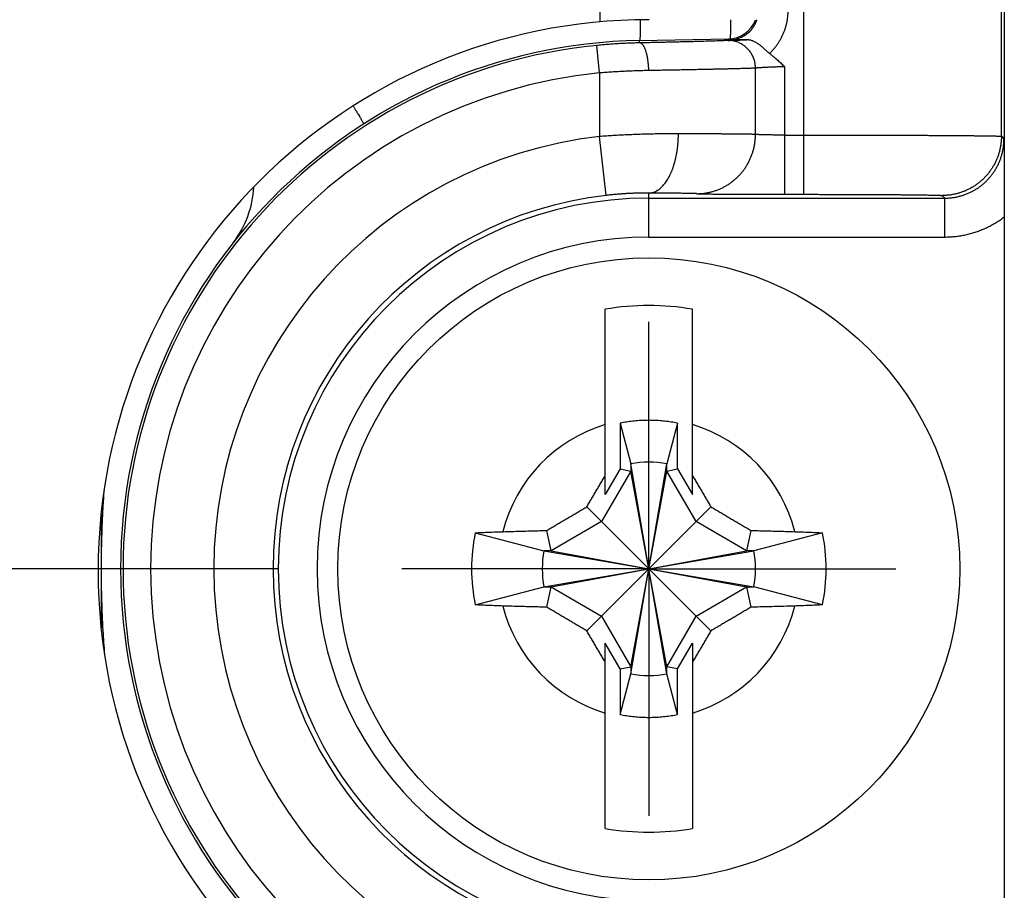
# Model space of a CAD drawing. Header units: inches. Extents: x 0 to 34, y 0 to 22.
# Tile 76 of 111: x 20.105 to 20.603, y 17.251 to 17.692. Entities that reach past the tile are written whole.
import ezdxf

# ---------------------------------------------------------------- set-up
doc = ezdxf.new("R2010")
doc.units = ezdxf.units.IN
doc.header["$LTSCALE"] = 1.87
doc.header["$MEASUREMENT"] = 0
doc.linetypes.add('CENTER', pattern=[0.6, 0.375, -0.075, 0.075, -0.075])
doc.layers.get('0').update_dxf_attribs({"linetype": 'CONTINUOUS'})
doc.layers.add('DEFAULT_1', color=7, linetype='CENTER')
doc.layers.add('DIMENSIONS', color=7, linetype='CONTINUOUS')
doc.styles.get("Standard").update_dxf_attribs({"font": 'txt', "width": 0.8})
doc.dimstyles.new('DIMSTYLE_1', dxfattribs={"dimtxt": 0.125, "dimasz": 0.18, "dimexe": 0.18, "dimexo": 0.0625, "dimgap": 0.09, "dimtad": 0, "dimtih": 1, "dimtoh": 1, "dimdec": 3, "dimzin": 4, "dimdsep": 46, "dimtxsty": 'STANDARD', "dimblk": '_FILLED', "dimblk1": '_FILLED', "dimblk2": '_FILLED', "dimcen": 0.09, "dimadec": 0, "dimazin": 0, "dimtp": 0.01, "dimtm": 0.01, "dimtfac": 1, "dimtdec": 3, "dimtofl": 0, "dimtmove": 0, "dimatfit": 3, "dimldrblk": '_FILLED', "dimfxl": 1, "dimtolj": 1, "dimtzin": 4, "dimarcsym": 0})

# ---------------------------------------------------------------- blocks, each defined once
blk = doc.blocks.new('_FILLED')
at = {"color": 0, "linetype": 'BYBLOCK'}
blk.add_solid([(0, 0), (-1, 0.1736111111), (-1, -0.1736111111)], dxfattribs=at)
blk = doc.blocks.new('*D8')
at = {"layer": 'DIMENSIONS', "color": 2, "linetype": 'CONTINUOUS'}
for p, q in [((16.8623411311, 18.1565740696), (16.8623411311, 18.5165740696)), ((18.6738411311, 18.1565740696), (16.7373411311, 18.1565740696)), ((20.2357411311, 17.4137074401), (16.7373411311, 17.4137074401)), ((16.8623411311, 17.4137074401), (16.8623411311, 17.0537074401))]:
    blk.add_line(p, q, dxfattribs=at)
at = {"layer": 'DIMENSIONS', "color": 2, "linetype": 'CONTINUOUS', "xscale": 0.18, "yscale": 0.18, "zscale": 0.18}
for p, rotation in [((16.8623411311, 18.1565740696), 270), ((16.8623411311, 17.4137074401), 90)]:
    blk.add_blockref('_FILLED', p, dxfattribs=dict(at, rotation=rotation))
at = {"layer": 'DIMENSIONS', "color": 2, "linetype": 'CONTINUOUS', "width": 0.8}
for s, p in [('.743', (16.5123411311, 17.8793451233)), ('[', (16.5123411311, 17.6918451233)), (']', (17.1123411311, 17.6918451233)), ('18.87', (16.6123411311, 17.6918451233))]:
    blk.add_text(s, height=0.125, dxfattribs=at).set_placement(p)

msp = doc.modelspace()

# ---------------------------------------------------------------- linework, layer by layer
at = {"color": 7, "linetype": 'CONTINUOUS'}
for p, q in [((20.5018537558, 17.603304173), (20.5018537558, 18.1565740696)), ((20.6018499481, 17.6326974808), (20.6018499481, 18.0565778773)), ((20.3984611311, 17.9252074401), (20.3984611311, 17.690585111)), ((20.4186726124, 17.6811666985), (20.4636034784, 17.6819509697)), ((20.4186936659, 17.6799605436), (20.4186726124, 17.6811666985)), ((20.4641317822, 17.681431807), (20.4636034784, 17.6819509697)), ((20.3983411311, 17.664731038), (20.3969537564, 17.6786615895)), ((20.4773376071, 17.633633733), (20.4773376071, 17.6671976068)), ((20.4921494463, 17.603304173), (20.4921494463, 17.6679105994)), ((20.3983411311, 17.664731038), (20.3983411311, 17.6325780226)), ((20.4017455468, 17.6027729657), (20.3983411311, 17.6325780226)), ((20.4921494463, 17.6333030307), (20.5018537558, 17.6333030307)), ((20.6018499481, 17.6326974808), (20.6031708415, 17.6313765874)), ((20.4233411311, 17.5816934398), (20.4233411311, 17.6039438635)), ((20.4233411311, 17.6013777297), (20.5731719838, 17.6013777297)), ((20.4921494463, 17.603304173), (20.5018537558, 17.603304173)), ((20.5718510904, 17.6026986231), (20.5731719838, 17.6013777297)), ((20.5731719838, 17.5816934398), (20.5731719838, 17.6013777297)), ((20.6033411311, 17.5919044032), (20.6033411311, 17.2355101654)), ((20.4233411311, 17.5816934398), (20.5731719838, 17.5816934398)), ((20.401293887, 17.4513898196), (20.401293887, 17.54515816)), ((20.4453883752, 17.4513898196), (20.4453883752, 17.54515816)), ((20.4087929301, 17.4874607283), (20.4087929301, 17.4643785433)), ((20.4087929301, 17.4874607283), (20.4141875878, 17.4669020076)), ((20.4378893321, 17.4874607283), (20.4324946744, 17.4669020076)), ((20.4378893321, 17.4643785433), (20.4378893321, 17.4874607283)), ((20.4141875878, 17.3605128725), (20.4324946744, 17.4669020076)), ((20.4141875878, 17.4669020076), (20.4141875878, 17.4632405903)), ((20.4324946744, 17.3605128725), (20.4141875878, 17.4669020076)), ((20.4324946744, 17.4632405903), (20.4324946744, 17.4669020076)), ((20.4141875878, 17.4632405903), (20.3994076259, 17.4376409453)), ((20.4087929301, 17.4643785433), (20.401293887, 17.4513898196)), ((20.4087929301, 17.4643785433), (20.4141875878, 17.4632405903)), ((20.4141875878, 17.3641742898), (20.4324946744, 17.4632405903)), ((20.4324946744, 17.3641742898), (20.4141875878, 17.4632405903)), ((20.4324946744, 17.4632405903), (20.4378893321, 17.4643785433)), ((20.4472746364, 17.4376409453), (20.4324946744, 17.4632405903)), ((20.4378893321, 17.4643785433), (20.4453883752, 17.4513898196)), ((20.391944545, 17.3823108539), (20.4547377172, 17.4451040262)), ((20.4547377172, 17.3823108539), (20.391944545, 17.4451040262)), ((20.3994076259, 17.4376409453), (20.3738079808, 17.4228609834)), ((20.4728742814, 17.4228609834), (20.4472746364, 17.4376409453)), ((20.3354493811, 17.4319656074), (20.3701465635, 17.4228609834)), ((20.3738079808, 17.4228609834), (20.3716431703, 17.4331236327)), ((20.4750390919, 17.4331236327), (20.4728742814, 17.4228609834)), ((20.5112328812, 17.4319656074), (20.4765356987, 17.4228609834)), ((20.3701465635, 17.4045538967), (20.4765356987, 17.4228609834)), ((20.3738079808, 17.4228609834), (20.3701465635, 17.4228609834)), ((20.3701465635, 17.4228609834), (20.4765356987, 17.4045538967)), ((20.3738079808, 17.4228609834), (20.4728742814, 17.4045538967)), ((20.3738079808, 17.4045538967), (20.4728742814, 17.4228609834)), ((20.4765356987, 17.4228609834), (20.4728742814, 17.4228609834)), ((20.3354493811, 17.3954492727), (20.3701465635, 17.4045538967)), ((20.3701465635, 17.4045538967), (20.3738079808, 17.4045538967)), ((20.3716431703, 17.3942912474), (20.3738079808, 17.4045538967)), ((20.3738079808, 17.4045538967), (20.3994076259, 17.3897739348)), ((20.4472746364, 17.3897739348), (20.4728742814, 17.4045538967)), ((20.4728742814, 17.4045538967), (20.4750390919, 17.3942912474)), ((20.4728742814, 17.4045538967), (20.4765356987, 17.4045538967)), ((20.5112328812, 17.3954492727), (20.4765356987, 17.4045538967)), ((20.3994076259, 17.3897739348), (20.4141875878, 17.3641742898)), ((20.4324946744, 17.3641742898), (20.4472746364, 17.3897739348)), ((20.401293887, 17.2822567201), (20.401293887, 17.3760250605)), ((20.4087929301, 17.3630363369), (20.401293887, 17.3760250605)), ((20.4378893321, 17.3630363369), (20.4453883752, 17.3760250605)), ((20.4453883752, 17.3760250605), (20.4453883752, 17.2822567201)), ((20.4087929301, 17.3630363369), (20.4141875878, 17.3641742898)), ((20.4087929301, 17.3630363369), (20.4087929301, 17.3399541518)), ((20.4141875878, 17.3641742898), (20.4141875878, 17.3605128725)), ((20.4324946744, 17.3605128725), (20.4324946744, 17.3641742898)), ((20.4378893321, 17.3630363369), (20.4324946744, 17.3641742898)), ((20.4378893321, 17.3399541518), (20.4378893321, 17.3630363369)), ((20.4087929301, 17.3399541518), (20.4141875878, 17.3605128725)), ((20.4378893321, 17.3399541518), (20.4324946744, 17.3605128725))]:
    msp.add_line(p, q, dxfattribs=at)
msp.add_circle((20.4233411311, 17.4137074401), 0.157480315, dxfattribs=at)
for centre, radius, start, end in [((20.4234611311, 17.4127074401), 0.279, 90, 270), ((20.4633411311, 17.6969486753), 0.015, 271, 339.5484200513), ((20.4233411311, 17.4137074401), 0.2675, 91, 269), ((20.4233411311, 17.4137074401), 0.266264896, 95.6874600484, 264.3125399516), ((20.4233411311, 17.4137074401), 0.2522654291, 95.6874600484, 264.3125399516), ((20.4233411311, 17.4137074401), 0.22029374, 96.5162406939, 263.4837593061), ((20.1733411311, 17.6094272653), 0.05, 322.2399018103, 357.2224272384), ((20.4233411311, 17.4137074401), 0.1902948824, 96.5162406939, 263.4837593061), ((20.4233411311, 17.4137074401), 0.1876702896, 90, 270), ((20.4233411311, 17.4137074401), 0.1679859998, 90, 270), ((20.4233411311, 17.4137074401), 0.1332868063, 80.4788277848, 99.5211722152), ((20.4233411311, 17.4137074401), 0.0762974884, 106.7959554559, 165.725538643), ((20.4233411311, 17.4137074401), 0.0762974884, 14.274461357, 73.2040445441), ((20.4233411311, 17.4137074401), 0.053976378, 80.2363529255, 99.7636470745), ((20.4233411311, 17.4137074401), 0.0897682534, 168.2645867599, 191.7354132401), ((20.4233411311, 17.4137074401), 0.0897682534, 348.2645867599, 11.7354132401), ((20.4233411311, 17.4137074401), 0.053976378, 170.2363529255, 189.7636470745), ((20.4233411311, 17.4137074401), 0.053976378, 350.2363529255, 9.7636470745), ((20.4233411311, 17.4137074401), 0.0762974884, 194.274461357, 253.2040445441), ((20.4233411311, 17.4137074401), 0.0762974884, 286.7959554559, 345.725538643), ((20.4233411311, 17.4137074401), 0.053976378, 260.2363529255, 279.7636470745), ((20.4233411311, 17.4137074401), 0.1332868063, 260.4788277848, 279.5211722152)]:
    msp.add_arc(centre, radius, start, end, dxfattribs=at)
for points, knots in [([(20.6033411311, 18.0427832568), (20.6033411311, 17.9926885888), (20.6033411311, 17.8924982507), (20.6033411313, 17.7422134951), (20.6033411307, 17.6420234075), (20.6033411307, 17.5919289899)], [0, 0, 0, 0, 0.3333316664, 0.6666700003, 1, 1, 1, 1]), ([(20.4844709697, 17.6746113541), (20.4848676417, 17.6749858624), (20.4856321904, 17.6757645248), (20.486729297, 17.6769777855), (20.4877533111, 17.6782522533), (20.4887071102, 17.6795785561), (20.4895868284, 17.6809543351), (20.4903904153, 17.6823754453), (20.4911150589, 17.6838382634), (20.4917588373, 17.6853381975), (20.4923201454, 17.6868701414), (20.4927972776, 17.6884287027), (20.4931887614, 17.6900083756), (20.4934931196, 17.6916036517), (20.4937099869, 17.6932088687), (20.4938397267, 17.6948183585), (20.4938688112, 17.6958927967), (20.4938688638, 17.6964289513)], [0, 0, 0, 0, 0.0670230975, 0.1339877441, 0.2008978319, 0.2677657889, 0.3346034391, 0.4014237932, 0.4682427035, 0.5350651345, 0.6018610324, 0.6685926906, 0.7352214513, 0.8017095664, 0.8680226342, 0.9341289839, 1, 1, 1, 1]), ([(20.4190241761, 17.6916679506), (20.4190241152, 17.6916558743), (20.4190215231, 17.6911440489), (20.419015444, 17.6901675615), (20.4190030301, 17.6887747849), (20.4189875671, 17.687490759), (20.4189691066, 17.6863187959), (20.4189477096, 17.6852618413), (20.418923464, 17.6843227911), (20.4188964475, 17.6835034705), (20.4188668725, 17.682807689), (20.4188347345, 17.6822322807), (20.4188009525, 17.6817918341), (20.4187648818, 17.68145487), (20.4187311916, 17.6812870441), (20.4186985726, 17.6811671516), (20.4186726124, 17.6811666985)], [0, 0, 0, 0, 0.00344217, 0.1458885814, 0.2783353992, 0.4004439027, 0.5119022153, 0.6124262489, 0.7017606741, 0.7796799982, 0.8459899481, 0.900529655, 0.9431761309, 0.9738566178, 0.9925993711, 1, 1, 1, 1]), ([(20.4641317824, 17.6814318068), (20.4644565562, 17.6814374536), (20.4651059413, 17.6814698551), (20.4660746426, 17.6815815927), (20.4670340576, 17.6817559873), (20.4679800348, 17.6819922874), (20.4689085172, 17.6822894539), (20.4698154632, 17.68264615), (20.4706969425, 17.6830607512), (20.4715492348, 17.6835314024), (20.472368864, 17.6840560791), (20.4731525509, 17.6846326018), (20.4738971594, 17.6852586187), (20.4745996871, 17.6859316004), (20.4752572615, 17.68664883), (20.4758671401, 17.687407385), (20.4764267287, 17.6882041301), (20.4769336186, 17.6890357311), (20.4773856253, 17.6898987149), (20.4777807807, 17.6907894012), (20.4780051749, 17.6913992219), (20.4781073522, 17.6917073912)], [0, 0, 0, 0, 0.0526923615, 0.1053857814, 0.1580775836, 0.2107650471, 0.2634453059, 0.3161097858, 0.3687472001, 0.4213540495, 0.4739366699, 0.5265044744, 0.5790668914, 0.6316325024, 0.6842094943, 0.7368029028, 0.7894130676, 0.8420385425, 0.8946785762, 0.9473329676, 1, 1, 1, 1]), ([(20.4647355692, 17.6917074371), (20.4647339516, 17.691448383), (20.4647289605, 17.6907246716), (20.4647186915, 17.6895725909), (20.4647032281, 17.6882885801), (20.4646847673, 17.6871166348), (20.4646633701, 17.6860597), (20.4646391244, 17.6851206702), (20.4646121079, 17.6843013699), (20.4645825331, 17.6836056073), (20.4645503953, 17.6830302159), (20.4645166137, 17.682589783), (20.4644805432, 17.6822528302), (20.4644490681, 17.6820960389), (20.4644232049, 17.6819985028), (20.4644167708, 17.6819861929)], [0, 0, 0, 0, 0.079896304, 0.2232047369, 0.3553265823, 0.4759244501, 0.5846910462, 0.6813502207, 0.7656581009, 0.8374045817, 0.896415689, 0.9425584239, 0.9757541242, 0.9960334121, 1, 1, 1, 1]), ([(20.4186936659, 17.6799605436), (20.4178102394, 17.6799427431), (20.4160354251, 17.6798984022), (20.4133621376, 17.6798058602), (20.4106665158, 17.6796862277), (20.4079500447, 17.6795388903), (20.4052154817, 17.6793633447), (20.402467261, 17.6791593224), (20.3997113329, 17.6789268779), (20.3978730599, 17.6787531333), (20.3969537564, 17.6786615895)], [0, 0, 0, 0, 0.1216849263, 0.244488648, 0.3683642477, 0.4932692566, 0.6191286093, 0.7457208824, 0.872772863, 1, 1, 1, 1]), ([(20.4632688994, 17.6811949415), (20.463080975, 17.6811814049), (20.4626562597, 17.6811545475), (20.46194585, 17.6811160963), (20.4610896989, 17.6810752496), (20.4600892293, 17.6810320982), (20.4589469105, 17.6809868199), (20.457665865, 17.6809395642), (20.4562498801, 17.6808904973), (20.45470302, 17.6808397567), (20.4530292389, 17.6807874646), (20.4512319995, 17.6807337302), (20.44931456, 17.6806786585), (20.4472805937, 17.6806223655), (20.4451343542, 17.6805649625), (20.4428806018, 17.680506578), (20.4405242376, 17.6804473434), (20.4380705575, 17.6803874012), (20.4355254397, 17.6803268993), (20.4328951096, 17.6802659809), (20.4301857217, 17.680204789), (20.4274031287, 17.6801434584), (20.4245533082, 17.6800821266), (20.4216426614, 17.6800209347), (20.4196826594, 17.6799806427), (20.4186936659, 17.6799605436)], [0, 0, 0, 0, 0.0126751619, 0.0286283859, 0.0478617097, 0.0703369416, 0.0959962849, 0.1247701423, 0.1565763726, 0.1913121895, 0.2288893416, 0.269233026, 0.3122734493, 0.3579361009, 0.4061182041, 0.4567109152, 0.5096056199, 0.5646900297, 0.6218287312, 0.6808739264, 0.7416899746, 0.8041462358, 0.8681152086, 0.9334528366, 1, 1, 1, 1]), ([(20.4233069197, 17.6659632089), (20.4233010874, 17.6662811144), (20.4232827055, 17.6669156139), (20.4232350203, 17.6678634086), (20.4231674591, 17.6688023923), (20.4230803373, 17.6697282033), (20.422974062, 17.6706365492), (20.42284913, 17.671523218), (20.4227061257, 17.6723841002), (20.4225457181, 17.6732152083), (20.4223686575, 17.6740126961), (20.4221757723, 17.6747728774), (20.4219679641, 17.6754922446), (20.421746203, 17.6761674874), (20.421511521, 17.6767955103), (20.4212650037, 17.6773734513), (20.4210077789, 17.6778986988), (20.4207409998, 17.678368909), (20.4204658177, 17.6787820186), (20.4201833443, 17.6791362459), (20.4198945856, 17.6794300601), (20.4196004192, 17.6796620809), (20.4193015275, 17.6798308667), (20.4189990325, 17.6799346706), (20.4187937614, 17.6799595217), (20.4186936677, 17.6799604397)], [0, 0, 0, 0, 0.0616122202, 0.1229901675, 0.1838769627, 0.2440186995, 0.303166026, 0.361075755, 0.4175125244, 0.472250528, 0.5250753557, 0.5757859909, 0.6241970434, 0.6701413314, 0.7134729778, 0.7540712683, 0.7918456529, 0.8267424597, 0.8587541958, 0.8879326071, 0.9144069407, 0.9384085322, 0.9603004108, 0.9806036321, 1, 1, 1, 1]), ([(20.4632688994, 17.6811949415), (20.4633741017, 17.6812025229), (20.4636165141, 17.681217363), (20.4640275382, 17.6812384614), (20.4645325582, 17.6812610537), (20.4651296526, 17.6812850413), (20.4658167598, 17.6813103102), (20.4665916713, 17.6813367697), (20.4674520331, 17.6813643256), (20.4683953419, 17.6813928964), (20.4694187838, 17.6814223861), (20.4705191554, 17.6814526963), (20.4716928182, 17.6814837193), (20.4724992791, 17.6815042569), (20.4729140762, 17.6815146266)], [0, 0, 0, 0, 0.0327873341, 0.0754924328, 0.1279360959, 0.1899305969, 0.2612507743, 0.3416699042, 0.4309548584, 0.5288343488, 0.6350352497, 0.7492274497, 0.8710185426, 1, 1, 1, 1]), ([(20.4773371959, 17.6671976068), (20.4773366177, 17.6675194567), (20.477313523, 17.6681633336), (20.4772132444, 17.6691243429), (20.4770478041, 17.670076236), (20.4768179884, 17.6710144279), (20.4765248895, 17.6719344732), (20.4761699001, 17.6728319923), (20.4757547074, 17.6737027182), (20.4752812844, 17.6745425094), (20.4747518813, 17.6753473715), (20.4741690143, 17.6761134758), (20.4735354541, 17.6768371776), (20.4728542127, 17.6775150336), (20.4721285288, 17.6781438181), (20.4713618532, 17.6787205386), (20.4705578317, 17.6792424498), (20.4697202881, 17.6797070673), (20.4688532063, 17.6801121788), (20.4679607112, 17.6804558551), (20.4670470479, 17.6807364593), (20.4661165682, 17.6809526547), (20.4651736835, 17.6811034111), (20.4642229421, 17.6811880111), (20.4635866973, 17.6812000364), (20.4632688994, 17.6811949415)], [0, 0, 0, 0, 0.0437303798, 0.0874609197, 0.1311864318, 0.174901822, 0.2186021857, 0.262282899, 0.3059397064, 0.3495687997, 0.3931668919, 0.436731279, 0.4802598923, 0.5237513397, 0.5672049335, 0.6106207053, 0.6539994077, 0.6973425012, 0.7406521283, 0.7839310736, 0.8271827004, 0.8704108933, 0.9136199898, 0.956814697, 1, 1, 1, 1]), ([(20.4729140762, 17.6815146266), (20.4722697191, 17.6815077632), (20.4709217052, 17.6814938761), (20.4688138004, 17.68147353), (20.4665307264, 17.6814527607), (20.46495131, 17.6814389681), (20.4641317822, 17.681431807)], [0, 0, 0, 0, 0.220112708, 0.4604805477, 0.7200540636, 1, 1, 1, 1]), ([(20.4844647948, 17.6746164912), (20.484289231, 17.6747509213), (20.4839336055, 17.675035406), (20.4833975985, 17.6754903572), (20.4828403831, 17.6759832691), (20.4822570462, 17.6765105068), (20.481643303, 17.6770668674), (20.4809994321, 17.677641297), (20.4803310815, 17.6782169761), (20.4796470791, 17.6787750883), (20.478955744, 17.6792995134), (20.4782637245, 17.679778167), (20.4775785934, 17.6802012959), (20.4769080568, 17.6805624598), (20.4762603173, 17.6808585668), (20.4756414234, 17.6810909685), (20.475053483, 17.6812649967), (20.4744935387, 17.6813881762), (20.4739550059, 17.681467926), (20.4734308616, 17.6815102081), (20.4730852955, 17.6815164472), (20.4729140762, 17.6815146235)], [0, 0, 0, 0, 0.0481257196, 0.0990933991, 0.1530036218, 0.2100341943, 0.2702265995, 0.3332971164, 0.3978283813, 0.4621959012, 0.5254051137, 0.5866375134, 0.6452585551, 0.7005752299, 0.752291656, 0.8001490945, 0.8443377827, 0.8856283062, 0.9248292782, 0.9627328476, 1, 1, 1, 1]), ([(20.4844709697, 17.6746113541), (20.4848521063, 17.6743195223), (20.4855865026, 17.6737417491), (20.4866411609, 17.6728719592), (20.487631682, 17.6720246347), (20.4885738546, 17.6711954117), (20.4894830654, 17.6703770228), (20.4903737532, 17.6695610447), (20.4912605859, 17.6687392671), (20.49185171, 17.6681881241), (20.4921494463, 17.6679105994)], [0, 0, 0, 0, 0.1412511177, 0.2749242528, 0.4022349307, 0.5247917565, 0.6442352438, 0.7621846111, 0.8802323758, 1, 1, 1, 1]), ([(20.423307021, 17.6659632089), (20.4222961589, 17.6659462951), (20.4202627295, 17.6659041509), (20.4171969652, 17.6658163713), (20.4141010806, 17.6657027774), (20.4109798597, 17.6655630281), (20.4078381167, 17.6653966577), (20.4046807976, 17.6652032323), (20.4015130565, 17.664982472), (20.3993989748, 17.6648179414), (20.3983411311, 17.664731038)], [0, 0, 0, 0, 0.1213173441, 0.2440547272, 0.3680294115, 0.4930599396, 0.6189628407, 0.7455529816, 0.8726343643, 1, 1, 1, 1]), ([(20.4773376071, 17.6671976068), (20.4771181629, 17.6671845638), (20.4766248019, 17.6671586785), (20.4758036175, 17.6671217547), (20.4748211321, 17.6670826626), (20.4736794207, 17.6670415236), (20.4723808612, 17.6669984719), (20.470928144, 17.6669536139), (20.4693242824, 17.6669070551), (20.4675727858, 17.6668588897), (20.4656778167, 17.6668092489), (20.4636439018, 17.6667582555), (20.4614754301, 17.6667060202), (20.4591763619, 17.6666526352), (20.4567504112, 17.6665981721), (20.4542017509, 17.6665427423), (20.4515356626, 17.6664864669), (20.4487583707, 17.6664294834), (20.44587615, 17.6663719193), (20.4428948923, 17.6663138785), (20.4398206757, 17.6662554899), (20.4366601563, 17.6661968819), (20.433420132, 17.6661381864), (20.4301072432, 17.6660795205), (20.4267281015, 17.6660209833), (20.4244539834, 17.6659824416), (20.423307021, 17.6659632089)], [0, 0, 0, 0, 0.012202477, 0.0274227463, 0.045628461, 0.0667815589, 0.090838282, 0.1177488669, 0.1474578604, 0.1799034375, 0.2150082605, 0.2526805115, 0.2928381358, 0.3354114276, 0.3803323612, 0.4275325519, 0.476916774, 0.5283554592, 0.5817278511, 0.6369359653, 0.6938714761, 0.7524032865, 0.8124013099, 0.8737493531, 0.9363250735, 1, 1, 1, 1]), ([(20.4921494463, 17.6679105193), (20.4918133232, 17.6678991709), (20.4911425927, 17.6678762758), (20.4901403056, 17.6678407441), (20.4891470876, 17.6678043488), (20.4881674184, 17.667767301), (20.4872057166, 17.6677298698), (20.4862663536, 17.6676920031), (20.4853536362, 17.6676539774), (20.484471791, 17.6676160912), (20.4836249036, 17.6675783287), (20.4828168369, 17.6675409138), (20.4820512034, 17.6675041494), (20.481331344, 17.6674680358), (20.4806603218, 17.6674327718), (20.4800410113, 17.6673986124), (20.4794761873, 17.6673655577), (20.478968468, 17.6673338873), (20.4785202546, 17.6673037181), (20.4781336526, 17.6672751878), (20.4778104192, 17.6672485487), (20.4775520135, 17.6672238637), (20.4774016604, 17.6672065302), (20.4773376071, 17.6671976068)], [0, 0, 0, 0, 0.0680306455, 0.1357561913, 0.2028726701, 0.2690762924, 0.3340679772, 0.3975555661, 0.4592474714, 0.5188550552, 0.5761021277, 0.6307282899, 0.6824880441, 0.7311549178, 0.7765264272, 0.8184114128, 0.8566209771, 0.8909757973, 0.9213136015, 0.9474913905, 0.9693909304, 0.9869179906, 1, 1, 1, 1]), ([(20.2735998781, 17.648040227), (20.27364353, 17.6479692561), (20.2739460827, 17.6474771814), (20.2744883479, 17.6465930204), (20.2752058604, 17.6454171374), (20.2758644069, 17.6443314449), (20.2764623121, 17.6433387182), (20.2769981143, 17.6424414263), (20.2774703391, 17.641642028), (20.2778782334, 17.6409420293), (20.2782195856, 17.6403448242), (20.2784971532, 17.639847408), (20.278701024, 17.6394633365), (20.278854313, 17.6391638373), (20.2789111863, 17.639010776), (20.2789570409, 17.6388950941), (20.2789364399, 17.6388819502)], [0, 0, 0, 0, 0.023553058, 0.1632887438, 0.2931958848, 0.4129457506, 0.5222355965, 0.620789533, 0.7083593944, 0.784725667, 0.8496986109, 0.9031199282, 0.9448660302, 0.9748568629, 0.9930921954, 1, 1, 1, 1]), ([(20.4383411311, 17.6339427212), (20.4373195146, 17.6339459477), (20.4352531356, 17.6339464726), (20.4321208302, 17.6339290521), (20.4289251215, 17.6338924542), (20.4256720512, 17.6338357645), (20.4223677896, 17.6337581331), (20.4190185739, 17.6336585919), (20.4156307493, 17.6335365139), (20.412210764, 17.6333917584), (20.4087651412, 17.633224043), (20.4053004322, 17.6330334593), (20.401823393, 17.6328189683), (20.3995024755, 17.6326610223), (20.3983411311, 17.6325780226)], [0, 0, 0, 0, 0.0765595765, 0.1548519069, 0.234735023, 0.316057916, 0.3986701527, 0.4824207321, 0.5671548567, 0.6527143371, 0.7389396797, 0.8256713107, 0.9127477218, 1, 1, 1, 1]), ([(20.4233411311, 17.6039438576), (20.4236311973, 17.6039482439), (20.4242147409, 17.6039910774), (20.425084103, 17.6041564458), (20.4259471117, 17.6044223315), (20.4268005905, 17.6047875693), (20.4276417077, 17.6052506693), (20.4284677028, 17.6058098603), (20.4292759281, 17.6064631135), (20.4300638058, 17.6072081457), (20.4308288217, 17.6080424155), (20.4315685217, 17.6089631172), (20.4322805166, 17.6099671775), (20.4329624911, 17.6110512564), (20.4336122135, 17.6122117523), (20.4342275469, 17.6134448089), (20.4348064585, 17.6147463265), (20.4353470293, 17.6161119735), (20.4358474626, 17.6175372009), (20.4363060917, 17.6190172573), (20.4367213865, 17.6205472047), (20.43709196, 17.622121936), (20.4374165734, 17.6237361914), (20.4376941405, 17.6253845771), (20.4379237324, 17.6270615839), (20.4381045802, 17.6287616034), (20.4382360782, 17.6304789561), (20.4383177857, 17.6322078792), (20.4383388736, 17.6333639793), (20.4383410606, 17.6339427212)], [0, 0, 0, 0, 0.0240075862, 0.0482947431, 0.0730874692, 0.0985918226, 0.1249881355, 0.152427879, 0.181032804, 0.2108957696, 0.2420826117, 0.2746345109, 0.3085705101, 0.3438899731, 0.3805748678, 0.418591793, 0.4578937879, 0.4984219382, 0.5401068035, 0.5828696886, 0.6266237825, 0.6712751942, 0.7167239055, 0.7628646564, 0.8095877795, 0.8567799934, 0.9043251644, 0.9521050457, 1, 1, 1, 1]), ([(20.4773376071, 17.6336336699), (20.477124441, 17.6336409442), (20.476646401, 17.6336548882), (20.4758522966, 17.6336733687), (20.4749048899, 17.6336918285), (20.473806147, 17.6337100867), (20.4725583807, 17.6337281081), (20.4711641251, 17.6337458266), (20.4696260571, 17.633763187), (20.4679471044, 17.6337801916), (20.4661306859, 17.6337967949), (20.4641807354, 17.633812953), (20.4621013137, 17.633828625), (20.4598963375, 17.6338437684), (20.4575698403, 17.6338583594), (20.4551265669, 17.6338723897), (20.4525720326, 17.6338858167), (20.4499118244, 17.6338986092), (20.4471511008, 17.633910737), (20.4442946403, 17.6339221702), (20.4413473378, 17.6339329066), (20.4393527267, 17.6339395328), (20.4383411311, 17.6339427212)], [0, 0, 0, 0, 0.0164076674, 0.0367891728, 0.0611040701, 0.0893020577, 0.1213232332, 0.1571003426, 0.1965659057, 0.23964896, 0.2862629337, 0.3363024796, 0.3896570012, 0.4462301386, 0.5059276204, 0.5686298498, 0.6341857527, 0.7024417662, 0.7732727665, 0.8465606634, 0.9221810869, 1, 1, 1, 1]), ([(20.4477137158, 17.603634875), (20.4482876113, 17.6036356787), (20.4494357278, 17.6036710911), (20.4511517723, 17.6038254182), (20.4528562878, 17.6040804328), (20.4545434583, 17.604435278), (20.4562075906, 17.6048887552), (20.4578430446, 17.6054393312), (20.4594442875, 17.6060851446), (20.4610059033, 17.6068240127), (20.4625226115, 17.6076534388), (20.4639892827, 17.6085706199), (20.4654009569, 17.6095724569), (20.4667528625, 17.6106555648), (20.4680404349, 17.611816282), (20.4692593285, 17.6130506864), (20.4704054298, 17.6143546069), (20.471474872, 17.6157236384), (20.4724640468, 17.6171531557), (20.4733696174, 17.6186383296), (20.4741885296, 17.6201741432), (20.4749180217, 17.621755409), (20.4755556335, 17.6233767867), (20.4760992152, 17.6250328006), (20.476546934, 17.6267178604), (20.4768972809, 17.6284262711), (20.4771490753, 17.6301522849), (20.4773014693, 17.6318900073), (20.4773364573, 17.6330525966), (20.4773372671, 17.6336337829)], [0, 0, 0, 0, 0.0367876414, 0.0735807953, 0.11038449, 0.1472013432, 0.1840337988, 0.2208840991, 0.2577543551, 0.2946464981, 0.3315621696, 0.3685026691, 0.4054689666, 0.4424617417, 0.4794814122, 0.5165280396, 0.5536013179, 0.5907005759, 0.6278247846, 0.6649725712, 0.7021422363, 0.7393317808, 0.7765389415, 0.8137612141, 0.8509958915, 0.8882401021, 0.9254908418, 0.9627450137, 1, 1, 1, 1]), ([(20.4921494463, 17.6333030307), (20.4918135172, 17.6333030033), (20.4911431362, 17.6333035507), (20.4901412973, 17.6333061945), (20.4891484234, 17.6333106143), (20.4881690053, 17.6333167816), (20.4872074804, 17.633324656), (20.4862682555, 17.6333341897), (20.4853556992, 17.6333453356), (20.4844740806, 17.633358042), (20.4836274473, 17.6333722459), (20.4828195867, 17.6333878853), (20.4820540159, 17.6334049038), (20.4813340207, 17.6334232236), (20.4806626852, 17.6334427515), (20.4800429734, 17.6334633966), (20.4794777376, 17.633485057), (20.4789696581, 17.6335076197), (20.4785211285, 17.6335309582), (20.4781342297, 17.6335549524), (20.4778106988, 17.6335793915), (20.4775520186, 17.6336041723), (20.4774015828, 17.6336232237), (20.4773376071, 17.633633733)], [0, 0, 0, 0, 0.0680030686, 0.1357070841, 0.2028056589, 0.2689952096, 0.3339772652, 0.3974562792, 0.4591348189, 0.5187222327, 0.5759432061, 0.6305451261, 0.682290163, 0.730957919, 0.7763426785, 0.8182476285, 0.8564770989, 0.8908483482, 0.9212002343, 0.9473957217, 0.9693187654, 0.9868756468, 1, 1, 1, 1]), ([(20.5018537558, 17.6333030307), (20.503261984, 17.6333030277), (20.5060755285, 17.6333026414), (20.5102890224, 17.6333010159), (20.5144864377, 17.6332983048), (20.5186605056, 17.6332945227), (20.5228041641, 17.6332896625), (20.5269104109, 17.6332837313), (20.5309721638, 17.6332767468), (20.5349821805, 17.633268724), (20.5389333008, 17.6332596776), (20.5428185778, 17.6332496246), (20.5466310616, 17.6332385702), (20.5503635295, 17.63322654), (20.5540085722, 17.6332135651), (20.5575592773, 17.6331996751), (20.561009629, 17.6331848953), (20.5643542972, 17.6331692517), (20.5675878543, 17.6331527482), (20.5707045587, 17.6331354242), (20.5736985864, 17.6331173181), (20.5765644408, 17.6330984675), (20.579297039, 17.6330789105), (20.581891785, 17.6330586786), (20.5843445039, 17.6330377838), (20.5866512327, 17.6330162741), (20.5888078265, 17.6329941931), (20.5908099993, 17.6329715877), (20.5926536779, 17.6329485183), (20.5943353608, 17.6329250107), (20.5958521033, 17.6329011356), (20.5972012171, 17.6328768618), (20.598380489, 17.6328525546), (20.599387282, 17.6328274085), (20.6002214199, 17.6328040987), (20.6008772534, 17.6327758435), (20.6013642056, 17.6327602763), (20.6016590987, 17.6327214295), (20.6018146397, 17.632721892), (20.6018499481, 17.6326974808)], [0, 0, 0, 0, 0.0422452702, 0.0844031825, 0.1264001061, 0.1681630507, 0.2096205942, 0.2507053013, 0.2913459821, 0.3314688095, 0.3710015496, 0.4098754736, 0.4480231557, 0.4853722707, 0.5218459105, 0.5573710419, 0.5918902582, 0.6253535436, 0.6577084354, 0.6888946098, 0.7188526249, 0.7475275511, 0.7748688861, 0.800829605, 0.8253693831, 0.8484503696, 0.8700318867, 0.8900681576, 0.908517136, 0.9253444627, 0.9405217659, 0.9540230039, 0.9658238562, 0.9759030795, 0.9842437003, 0.9908323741, 0.9956577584, 0.9987122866, 1, 1, 1, 1]), ([(20.6018499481, 17.6326974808), (20.6018499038, 17.6321158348), (20.6018159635, 17.6309522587), (20.6016636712, 17.6292130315), (20.6014105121, 17.6274855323), (20.6010573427, 17.6257756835), (20.600605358, 17.6240892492), (20.6000560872, 17.622431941), (20.5994113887, 17.6208093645), (20.5986734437, 17.61922701), (20.597844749, 17.6176902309), (20.5969281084, 17.6162042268), (20.5959266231, 17.6147740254), (20.5948436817, 17.6134044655), (20.5936829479, 17.6121001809), (20.5924483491, 17.6108655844), (20.5911440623, 17.6097048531), (20.5897745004, 17.6086219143), (20.5883442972, 17.6076204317), (20.5868582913, 17.6067037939), (20.5853215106, 17.605875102), (20.5837391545, 17.60513716), (20.5821165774, 17.6044924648), (20.5804592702, 17.6039431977), (20.5787728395, 17.6034912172), (20.5770629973, 17.6031380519), (20.5753355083, 17.6028848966), (20.5735962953, 17.602732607), (20.5724327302, 17.6026986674), (20.5718510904, 17.6026986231)], [0, 0, 0, 0, 0.0370362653, 0.0740726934, 0.1111092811, 0.1481460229, 0.1851829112, 0.2222199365, 0.2592570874, 0.2962943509, 0.3333317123, 0.3703691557, 0.4074066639, 0.444444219, 0.4814818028, 0.5185193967, 0.555556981, 0.5925945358, 0.6296320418, 0.6666694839, 0.7037068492, 0.7407441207, 0.7777812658, 0.8148182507, 0.8518550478, 0.8888916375, 0.9259280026, 0.9629641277, 1, 1, 1, 1]), ([(20.5731719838, 17.6013777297), (20.5737538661, 17.6013776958), (20.5749179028, 17.6014115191), (20.5766578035, 17.6015636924), (20.578385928, 17.6018168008), (20.5800963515, 17.6021699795), (20.581783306, 17.6026220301), (20.5834410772, 17.6031714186), (20.5850640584, 17.603816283), (20.5866467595, 17.6045544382), (20.588183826, 17.605383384), (20.5896700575, 17.6063003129), (20.5911004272, 17.6073021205), (20.592470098, 17.6083854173), (20.5937744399, 17.60954654), (20.5950090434, 17.6107815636), (20.5961697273, 17.6120863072), (20.5972525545, 17.6134563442), (20.5982538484, 17.6148870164), (20.5991702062, 17.6163734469), (20.5999985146, 17.6179105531), (20.6007359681, 17.6194930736), (20.6013800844, 17.621115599), (20.6019287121, 17.6227725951), (20.6023800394, 17.6244584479), (20.6027325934, 17.6261674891), (20.6029852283, 17.627894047), (20.6031371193, 17.629632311), (20.6031708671, 17.6307952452), (20.603170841, 17.6313765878)], [0, 0, 0, 0, 0.03704961, 0.0740983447, 0.1111462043, 0.1481931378, 0.1852393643, 0.2222847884, 0.2593293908, 0.2963735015, 0.33341707, 0.3704600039, 0.4075026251, 0.4445449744, 0.4815870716, 0.5186293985, 0.5556720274, 0.5927143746, 0.629756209, 0.6667969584, 0.703835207, 0.7408698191, 0.777899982, 0.8149248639, 0.8519440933, 0.8889590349, 0.9259718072, 0.9629847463, 1, 1, 1, 1]), ([(20.6031708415, 17.6313765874), (20.6031806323, 17.6299912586), (20.6031993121, 17.6273453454), (20.6032251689, 17.6235438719), (20.6032474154, 17.620063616), (20.6032662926, 17.6168619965), (20.6032821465, 17.6139060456), (20.6032953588, 17.6111646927), (20.6033063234, 17.6086040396), (20.6033153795, 17.6061918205), (20.6033228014, 17.6038992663), (20.603328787, 17.6017064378), (20.6033334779, 17.5996015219), (20.6033369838, 17.5975780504), (20.6033394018, 17.595630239), (20.6033408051, 17.593755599), (20.6033411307, 17.5925293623), (20.6033411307, 17.5919289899)], [0, 0, 0, 0, 0.1053560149, 0.2012250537, 0.2891063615, 0.370032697, 0.4447104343, 0.5139077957, 0.5785132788, 0.639448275, 0.6973568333, 0.7528615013, 0.8062121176, 0.8574347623, 0.9067454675, 0.9543420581, 1, 1, 1, 1]), ([(20.4233411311, 17.6039438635), (20.4227871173, 17.6039471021), (20.4216633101, 17.6039484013), (20.4199559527, 17.6039343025), (20.4182074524, 17.6039030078), (20.416424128, 17.6038535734), (20.4146126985, 17.6037852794), (20.4127802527, 17.6036976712), (20.4109341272, 17.6035905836), (20.4090817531, 17.603464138), (20.4072304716, 17.603318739), (20.4053874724, 17.6031550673), (20.4035597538, 17.6029740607), (20.4023478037, 17.6028417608), (20.4017455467, 17.6027729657)], [0, 0, 0, 0, 0.0768051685, 0.1557927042, 0.236698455, 0.3192376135, 0.4031088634, 0.4879941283, 0.5735584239, 0.6594660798, 0.7453849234, 0.8309905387, 0.9159651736, 1, 1, 1, 1]), ([(20.4477136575, 17.603634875), (20.4475644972, 17.6036430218), (20.4472258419, 17.6036584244), (20.4466579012, 17.6036789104), (20.4459710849, 17.6036992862), (20.4451677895, 17.6037194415), (20.4442506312, 17.6037392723), (20.4432217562, 17.6037587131), (20.4420830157, 17.6037777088), (20.4408367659, 17.6037962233), (20.4394863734, 17.603814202), (20.4380357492, 17.6038315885), (20.4364888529, 17.603848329), (20.4348495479, 17.6038643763), (20.4331215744, 17.6038797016), (20.4313089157, 17.6038942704), (20.429416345, 17.603908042), (20.4274497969, 17.6039209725), (20.4254164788, 17.6039330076), (20.4240394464, 17.6039403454), (20.4233411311, 17.6039438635)], [0, 0, 0, 0, 0.0183852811, 0.0417216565, 0.0699444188, 0.1029519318, 0.1406182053, 0.1828499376, 0.2296032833, 0.2807881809, 0.3362490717, 0.3958176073, 0.4593366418, 0.5266445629, 0.5975848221, 0.6720154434, 0.749744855, 0.8305192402, 0.9140537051, 1, 1, 1, 1]), ([(20.4477136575, 17.603634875), (20.4478565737, 17.6036270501), (20.4481826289, 17.6036124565), (20.4487318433, 17.6035929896), (20.4494005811, 17.6035736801), (20.4501874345, 17.6035545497), (20.4510903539, 17.6035357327), (20.452106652, 17.6035173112), (20.4532329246, 17.603499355), (20.4544654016, 17.603481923), (20.4558005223, 17.6034650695), (20.4572349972, 17.6034488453), (20.4587654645, 17.6034332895), (20.4603881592, 17.6034184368), (20.4620989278, 17.6034043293), (20.4638933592, 17.6033910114), (20.4657667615, 17.6033785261), (20.4677136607, 17.6033669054), (20.4697272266, 17.6033561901), (20.4718005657, 17.6033464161), (20.4739284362, 17.6033376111), (20.4761067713, 17.6033297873), (20.4783303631, 17.6033229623), (20.4805916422, 17.6033171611), (20.4828816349, 17.6033124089), (20.4851911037, 17.6033087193), (20.4875107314, 17.6033060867), (20.489831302, 17.6033045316), (20.4913776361, 17.6033041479), (20.4921494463, 17.603304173)], [0, 0, 0, 0, 0.0096626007, 0.0220328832, 0.0371001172, 0.0548270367, 0.0751682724, 0.0980685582, 0.1234476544, 0.1512115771, 0.1812803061, 0.2135876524, 0.2480579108, 0.2846061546, 0.3231389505, 0.363554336, 0.4057500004, 0.4496135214, 0.4949901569, 0.5416860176, 0.5895844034, 0.6386420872, 0.6887444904, 0.7396978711, 0.7912995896, 0.8433402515, 0.8956083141, 0.947895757, 1, 1, 1, 1]), ([(20.5018537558, 17.603304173), (20.5029276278, 17.6033041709), (20.505072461, 17.6033037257), (20.5082830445, 17.603301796), (20.5114779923, 17.6032985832), (20.5146504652, 17.6032940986), (20.5177939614, 17.6032883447), (20.5209025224, 17.6032813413), (20.5239706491, 17.6032731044), (20.5269928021, 17.6032636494), (20.5299630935, 17.6032529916), (20.5328752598, 17.6032411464), (20.5357226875, 17.6032281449), (20.5384985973, 17.6032140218), (20.5411965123, 17.6031988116), (20.5438106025, 17.6031825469), (20.5463356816, 17.6031652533), (20.5487667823, 17.6031469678), (20.5510990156, 17.6031277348), (20.5533275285, 17.6031075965), (20.555447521, 17.6030865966), (20.5574544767, 17.603064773), (20.5593443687, 17.6030421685), (20.5611135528, 17.6030188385), (20.5627583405, 17.6029948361), (20.5642747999, 17.6029702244), (20.5656591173, 17.6029450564), (20.5669081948, 17.6029194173), (20.5680195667, 17.6028932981), (20.5689915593, 17.6028670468), (20.5698216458, 17.6028399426), (20.5705100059, 17.6028144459), (20.5710497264, 17.602784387), (20.5714533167, 17.6027659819), (20.5716918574, 17.6027264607), (20.5718254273, 17.6027236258), (20.5718510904, 17.6026986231)], [0, 0, 0, 0, 0.0460178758, 0.0919110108, 0.1375808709, 0.1829287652, 0.2278588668, 0.2722870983, 0.3161380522, 0.3593355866, 0.4017938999, 0.4434226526, 0.4841296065, 0.5238139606, 0.5623782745, 0.5997432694, 0.6358358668, 0.6705862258, 0.7039244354, 0.7357807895, 0.7660869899, 0.7947754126, 0.8217885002, 0.8470789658, 0.8705955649, 0.8922789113, 0.9120711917, 0.9299266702, 0.9458153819, 0.959710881, 0.9715883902, 0.9814212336, 0.9891839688, 0.9948667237, 0.9984646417, 1, 1, 1, 1]), ([(20.5731719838, 17.5816934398), (20.5740014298, 17.5816934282), (20.5756628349, 17.5817350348), (20.5781508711, 17.5819225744), (20.580630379, 17.5822352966), (20.5830923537, 17.5826724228), (20.5855283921, 17.5832328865), (20.5879318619, 17.5839146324), (20.5902978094, 17.5847159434), (20.5926212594, 17.5856355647), (20.5948957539, 17.58667114), (20.5971137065, 17.5878185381), (20.5992666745, 17.589073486), (20.6013487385, 17.5904296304), (20.6026855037, 17.5914034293), (20.6033411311, 17.5919044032)], [0, 0, 0, 0, 0.0767536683, 0.1537119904, 0.2307938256, 0.3079167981, 0.3849990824, 0.4620065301, 0.5390016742, 0.6160534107, 0.6931399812, 0.7701658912, 0.8470335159, 0.923646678, 1, 1, 1, 1]), ([(20.4378893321, 17.4874607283), (20.4368256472, 17.4876719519), (20.4346887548, 17.4880481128), (20.4314620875, 17.4884721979), (20.4282198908, 17.4887553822), (20.4249684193, 17.4888971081), (20.4217138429, 17.4888971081), (20.4184623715, 17.4887553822), (20.4152201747, 17.4884721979), (20.4119935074, 17.4880481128), (20.409856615, 17.4876719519), (20.4087929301, 17.4874607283)], [0, 0, 0, 0, 0.1111073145, 0.2222174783, 0.3333296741, 0.4444430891, 0.5555569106, 0.6666703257, 0.7777825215, 0.8888926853, 1, 1, 1, 1]), ([(20.391944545, 17.4451040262), (20.3923297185, 17.4457640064), (20.3930989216, 17.4470805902), (20.3942529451, 17.449051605), (20.3954066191, 17.4510178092), (20.396563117, 17.4529846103), (20.3977261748, 17.4549583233), (20.3989002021, 17.4569463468), (20.400090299, 17.4589571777), (20.4008903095, 17.4603059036), (20.401293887, 17.4609855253)], [0, 0, 0, 0, 0.1243933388, 0.2482180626, 0.3718025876, 0.4954915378, 0.6196328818, 0.7447287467, 0.8713314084, 1, 1, 1, 1]), ([(20.4453883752, 17.4609855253), (20.4457919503, 17.4603059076), (20.4465919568, 17.4589571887), (20.4477820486, 17.4569463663), (20.4489560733, 17.4549583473), (20.4501191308, 17.4529846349), (20.4512756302, 17.4510178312), (20.4524293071, 17.4490516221), (20.4535833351, 17.4470805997), (20.4543525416, 17.4457640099), (20.4547377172, 17.4451040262)], [0, 0, 0, 0, 0.1286678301, 0.2552699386, 0.3803655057, 0.5045068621, 0.6281959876, 0.7517808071, 0.8756059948, 1, 1, 1, 1]), ([(20.1474342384, 17.4535460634), (20.1472132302, 17.4505837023), (20.1466975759, 17.4426664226), (20.1461639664, 17.4293814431), (20.1459855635, 17.4190575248), (20.1459854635, 17.4136965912)], [0, 0, 0, 0, 0.2234387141, 0.5967508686, 1, 1, 1, 1]), ([(20.3716431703, 17.4331236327), (20.3723631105, 17.4335532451), (20.3737843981, 17.4344003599), (20.3758928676, 17.4356540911), (20.3779568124, 17.4368785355), (20.3799872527, 17.4380804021), (20.3819943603, 17.4392658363), (20.3839870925, 17.4404402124), (20.3859728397, 17.4416079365), (20.387958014, 17.4427728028), (20.3899483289, 17.4439381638), (20.3912779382, 17.4447149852), (20.391944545, 17.4451040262)], [0, 0, 0, 0, 0.1066963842, 0.2105710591, 0.3121881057, 0.4121092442, 0.5108508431, 0.6088474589, 0.7064778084, 0.8040238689, 0.9017734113, 1, 1, 1, 1]), ([(20.4547377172, 17.4451040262), (20.4554105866, 17.4447113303), (20.4567516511, 17.4439278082), (20.4587574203, 17.4427533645), (20.460754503, 17.4415814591), (20.4627482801, 17.4404089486), (20.464744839, 17.4392322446), (20.4667512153, 17.4380471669), (20.4687759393, 17.4368486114), (20.4708286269, 17.4356307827), (20.4729196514, 17.4343873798), (20.4743271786, 17.4335484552), (20.4750390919, 17.4331236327)], [0, 0, 0, 0, 0.0991494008, 0.197665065, 0.2958035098, 0.3938358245, 0.4920277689, 0.5907420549, 0.6903919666, 0.7914668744, 0.8944932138, 1, 1, 1, 1]), ([(20.3354493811, 17.4319656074), (20.3365865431, 17.4320196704), (20.3388780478, 17.4321239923), (20.342340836, 17.4322681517), (20.3458535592, 17.4324010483), (20.3482119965, 17.4324815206), (20.3493992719, 17.4325198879)], [0, 0, 0, 0, 0.244633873, 0.492916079, 0.7447403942, 1, 1, 1, 1]), ([(20.3493992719, 17.4325198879), (20.3512648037, 17.4325801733), (20.3547792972, 17.4326890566), (20.359751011, 17.4328308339), (20.3641481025, 17.4329467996), (20.3680481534, 17.4330423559), (20.37049118, 17.4330981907), (20.3716431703, 17.4331236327)], [0, 0, 0, 0, 0.2516389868, 0.4740444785, 0.670549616, 0.8446528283, 1, 1, 1, 1]), ([(20.4750390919, 17.4331236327), (20.4759889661, 17.4331026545), (20.477976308, 17.4330575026), (20.4811091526, 17.4329821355), (20.4845657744, 17.4328938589), (20.4884060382, 17.4327894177), (20.4926878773, 17.4326649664), (20.49569596, 17.4325711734), (20.4972829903, 17.4325198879)], [0, 0, 0, 0, 0.1280915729, 0.2679989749, 0.4224866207, 0.5942589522, 0.7859277, 1, 1, 1, 1]), ([(20.4972829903, 17.4325198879), (20.4984702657, 17.4324815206), (20.500828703, 17.4324010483), (20.5043414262, 17.4322681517), (20.5078042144, 17.4321239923), (20.5100957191, 17.4320196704), (20.5112328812, 17.4319656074)], [0, 0, 0, 0, 0.2552596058, 0.507083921, 0.755366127, 1, 1, 1, 1]), ([(20.1459854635, 17.4136965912), (20.1459853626, 17.4082908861), (20.1461665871, 17.3979114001), (20.1467525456, 17.3834378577), (20.1473784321, 17.3743800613), (20.1477149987, 17.3702892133)], [0, 0, 0, 0, 0.3732209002, 0.7166173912, 1, 1, 1, 1]), ([(20.3493992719, 17.3948949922), (20.3482119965, 17.3949333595), (20.3458535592, 17.3950138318), (20.342340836, 17.3951467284), (20.3388780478, 17.3952908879), (20.3365865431, 17.3953952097), (20.3354493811, 17.3954492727)], [0, 0, 0, 0, 0.2552596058, 0.507083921, 0.755366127, 1, 1, 1, 1]), ([(20.3716431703, 17.3942912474), (20.3706932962, 17.3943122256), (20.3687059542, 17.3943573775), (20.3655731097, 17.3944327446), (20.3621164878, 17.3945210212), (20.358276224, 17.3946254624), (20.3539943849, 17.3947499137), (20.3509863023, 17.3948437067), (20.3493992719, 17.3948949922)], [0, 0, 0, 0, 0.1280915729, 0.2679989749, 0.4224866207, 0.5942589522, 0.7859277, 1, 1, 1, 1]), ([(20.391944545, 17.3823108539), (20.3912716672, 17.3827035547), (20.3899305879, 17.3834870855), (20.387924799, 17.3846615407), (20.3859277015, 17.3858334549), (20.3839339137, 17.3870059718), (20.381937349, 17.3881826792), (20.3799309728, 17.389367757), (20.3779062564, 17.3905663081), (20.375853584, 17.3917841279), (20.3737625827, 17.3930275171), (20.3723550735, 17.393866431), (20.3716431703, 17.3942912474)], [0, 0, 0, 0, 0.0991506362, 0.197667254, 0.295806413, 0.3938392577, 0.4920315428, 0.59074581, 0.6903953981, 0.791469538, 0.8944947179, 1, 1, 1, 1]), ([(20.4750390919, 17.3942912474), (20.4743191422, 17.3938616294), (20.4728978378, 17.3930145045), (20.4707893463, 17.3917607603), (20.4687253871, 17.3905363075), (20.4666949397, 17.3893344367), (20.4646878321, 17.3881490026), (20.4626951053, 17.3869746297), (20.4607093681, 17.3858069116), (20.4587242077, 17.3846420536), (20.4567339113, 17.3834767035), (20.4554043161, 17.3826998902), (20.4547377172, 17.3823108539)], [0, 0, 0, 0, 0.1066977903, 0.2105735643, 0.312191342, 0.4121127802, 0.5108543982, 0.6088506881, 0.7064805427, 0.8040259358, 0.9017745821, 1, 1, 1, 1]), ([(20.4972829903, 17.3948949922), (20.4954174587, 17.3948347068), (20.4919029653, 17.3947258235), (20.4869312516, 17.3945840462), (20.48253416, 17.3944680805), (20.478634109, 17.3943725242), (20.4761910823, 17.3943166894), (20.4750390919, 17.3942912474)], [0, 0, 0, 0, 0.2516389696, 0.4740444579, 0.6705496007, 0.8446528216, 1, 1, 1, 1]), ([(20.5112328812, 17.3954492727), (20.5100957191, 17.3953952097), (20.5078042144, 17.3952908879), (20.5043414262, 17.3951467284), (20.500828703, 17.3950138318), (20.4984702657, 17.3949333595), (20.4972829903, 17.3948949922)], [0, 0, 0, 0, 0.244633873, 0.492916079, 0.7447403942, 1, 1, 1, 1]), ([(20.401293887, 17.3664293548), (20.4008903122, 17.367108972), (20.4000903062, 17.3684576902), (20.3989002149, 17.3704685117), (20.3977261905, 17.3724565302), (20.396563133, 17.3744302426), (20.3954066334, 17.3763970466), (20.3942529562, 17.3783632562), (20.3930989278, 17.3803342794), (20.3923297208, 17.3816508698), (20.391944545, 17.3823108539)], [0, 0, 0, 0, 0.1286677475, 0.2552697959, 0.3803653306, 0.5045066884, 0.6281958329, 0.7517806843, 0.8756059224, 1, 1, 1, 1]), ([(20.4547377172, 17.3823108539), (20.4543525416, 17.3816508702), (20.4535833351, 17.3803342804), (20.4524293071, 17.378363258), (20.4512756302, 17.3763970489), (20.4501191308, 17.3744302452), (20.4489560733, 17.3724565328), (20.4477820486, 17.3704685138), (20.4465919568, 17.3684576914), (20.4457919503, 17.3671089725), (20.4453883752, 17.3664293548)], [0, 0, 0, 0, 0.1243940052, 0.2482191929, 0.3718040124, 0.4954931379, 0.6196344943, 0.7447300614, 0.8713321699, 1, 1, 1, 1]), ([(20.4087929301, 17.3399541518), (20.409856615, 17.3397429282), (20.4119935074, 17.3393667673), (20.4152201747, 17.3389426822), (20.4184623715, 17.3386594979), (20.4217138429, 17.3385177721), (20.4249684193, 17.3385177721), (20.4282198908, 17.3386594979), (20.4314620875, 17.3389426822), (20.4346887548, 17.3393667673), (20.4368256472, 17.3397429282), (20.4378893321, 17.3399541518)], [0, 0, 0, 0, 0.1111073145, 0.2222174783, 0.3333296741, 0.4444430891, 0.5555569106, 0.6666703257, 0.7777825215, 0.8888926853, 1, 1, 1, 1])]:
    msp.add_open_spline(points, degree=3, knots=knots, dxfattribs=at)
for points in [[(20.1459785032, 17.4413302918), (20.1459829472, 17.4321190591), (20.1459854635, 17.4229078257), (20.1459854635, 17.4136965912)], [(20.1459854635, 17.4136965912), (20.1459854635, 17.4037688), (20.1459852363, 17.3938410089), (20.1459847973, 17.3839132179)]]:
    msp.add_open_spline(points, degree=3, dxfattribs=at)
at = {"layer": 'DEFAULT_1', "color": 7, "linetype": 'CENTER'}
for q in [(20.4233411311, 17.5388074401), (20.2982411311, 17.4137074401), (20.4233411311, 17.2886074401), (20.5484411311, 17.4137074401)]:
    msp.add_line((20.4233411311, 17.4137074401), q, dxfattribs=at)

# ---------------------------------------------------------------- dimensions: what is measured, and where the dimension line sits
at = {"layer": 'DIMENSIONS', "color": 2, "linetype": 'CONTINUOUS'}
dim = msp.add_linear_dim(base=(16.8623411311, 18.1565740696), p1=(20.2357411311, 17.4137074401), p2=(18.6738411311, 18.1565740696), angle=90, dimstyle='DIMSTYLE_1', dxfattribs=at)
dim.commit()
dim.dimension.update_dxf_attribs({"geometry": '*D8', "text_midpoint": (16.8623411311, 17.8480951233), "dimtype": 160})

doc.saveas('drawing.dxf')
